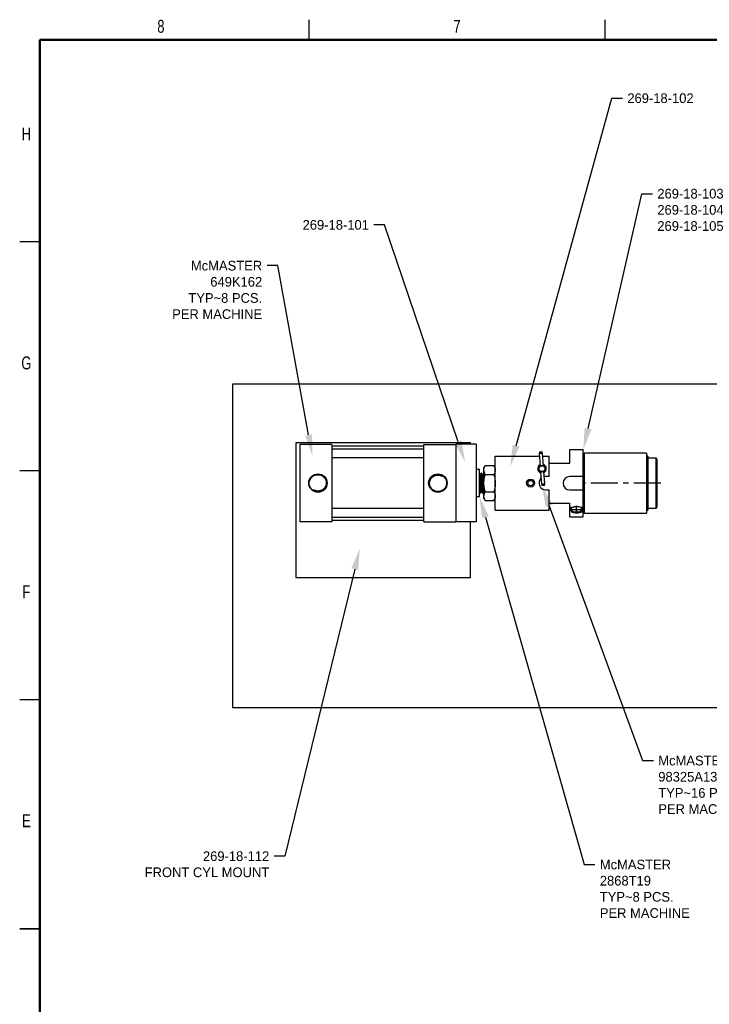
# Model space of a CAD drawing. Header units: inches. Extents: x 0.1 to 43.9, y 0.1 to 33.9.
# Tile 12 of 22: x 0.1 to 12.9, y 15.6 to 33.9. Entities that reach past the tile are written whole.
import ezdxf
from ezdxf import colors
from ezdxf.entities.mleader import LeaderData, LeaderLine
from ezdxf.math import Vec2, Vec3

# ---------------------------------------------------------------- set-up
doc = ezdxf.new("R2010")
doc.units = ezdxf.units.IN
doc.header["$MEASUREMENT"] = 0
doc.linetypes.add('CENTERX2', pattern=[0.8, 0.5, -0.1, 0.1, -0.1])
doc.styles.add('SLDTEXTSTYLE0', font='TXT', dxfattribs={"width": 0.75})

msp = doc.modelspace()

# ---------------------------------------------------------------- linework, layer by layer
at = {"color": 7, "linetype": 'Continuous', "lineweight": 25}
for p, q in [((5.5, 33.5), (5.5, 33.875)), ((11, 33.5), (11, 33.875)), ((0.5, 29.75), (0.125, 29.75)), ((4.077, 27.107), (4.077, 21.107)), ((24.077, 27.107), (4.077, 27.107)), ((5.251, 26.023), (5.251, 23.523)), ((8.501, 26.023), (5.251, 26.023)), ((5.923, 25.991), (5.329, 25.991)), ((5.329, 25.991), (5.329, 24.554)), ((5.923, 25.991), (5.923, 24.554)), ((7.634, 25.96), (5.923, 25.96)), ((7.634, 25.991), (8.228, 25.991)), ((7.634, 24.554), (7.634, 25.991)), ((8.603, 25.993), (8.228, 25.993)), ((8.228, 25.993), (8.228, 24.553)), ((8.501, 25.993), (8.501, 26.023)), ((8.603, 25.993), (8.603, 24.553)), ((7.634, 25.902), (5.923, 25.902)), ((9.778, 25.85), (9.775, 25.822)), ((9.775, 25.822), (9.791, 25.592)), ((9.837, 25.826), (9.83, 25.854)), ((9.854, 25.596), (9.837, 25.826)), ((10.343, 25.645), (10.343, 25.895)), ((10.343, 25.895), (10.593, 25.895)), ((10.593, 25.663), (10.593, 25.895)), ((11.765, 25.829), (10.608, 25.829)), ((11.765, 25.829), (11.765, 24.717)), ((5.923, 25.746), (7.634, 25.746)), ((8.772, 25.598), (8.747, 25.554)), ((8.772, 25.598), (8.933, 25.598)), ((8.958, 25.554), (8.933, 25.598)), ((8.958, 24.773), (8.958, 25.773)), ((8.958, 25.773), (9.779, 25.773)), ((9.841, 25.773), (9.958, 25.773)), ((9.958, 25.398), (9.958, 25.773)), ((9.958, 25.645), (10.343, 25.645)), ((10.593, 24.883), (10.593, 25.663)), ((11.795, 25.773), (11.765, 25.773)), ((11.795, 25.773), (11.795, 24.773)), ((11.947, 25.735), (11.795, 25.735)), ((11.962, 25.72), (11.962, 24.825)), ((0.5, 25.5), (0.125, 25.5)), ((8.665, 25.523), (8.603, 25.523)), ((8.665, 25.022), (8.665, 25.523)), ((8.672, 25.427), (8.665, 25.439)), ((8.678, 25.428), (8.672, 25.428)), ((8.703, 25.46), (8.696, 25.46)), ((8.728, 25.428), (8.722, 25.428)), ((8.747, 25.46), (8.746, 25.46)), ((8.747, 25.516), (8.747, 25.554)), ((8.747, 25.273), (8.747, 25.516)), ((8.772, 25.435), (8.933, 25.435)), ((8.958, 25.451), (8.953, 25.46)), ((9.799, 25.484), (9.815, 25.255)), ((9.878, 25.259), (9.861, 25.489)), ((7.96, 25.403), (7.971, 25.394)), ((8.747, 25.029), (8.747, 25.273)), ((9.815, 25.255), (9.822, 25.227)), ((9.896, 25.398), (9.868, 25.395)), ((9.875, 25.23), (9.878, 25.259)), ((9.958, 25.398), (9.896, 25.398)), ((10.593, 25.395), (10.343, 25.395)), ((5.597, 25.143), (5.586, 25.151)), ((8.665, 25.109), (8.668, 25.105)), ((8.671, 25.085), (8.678, 25.085)), ((8.696, 25.118), (8.703, 25.118)), ((8.721, 25.085), (8.728, 25.085)), ((8.746, 25.118), (8.753, 25.118)), ((8.772, 25.11), (8.933, 25.11)), ((9.896, 25.148), (9.958, 25.148)), ((9.958, 24.773), (9.958, 25.148)), ((10.343, 25.145), (10.593, 25.145)), ((8.603, 25.022), (8.665, 25.022)), ((8.747, 24.992), (8.747, 25.029)), ((8.747, 24.992), (8.772, 24.948)), ((8.772, 24.948), (8.933, 24.948)), ((8.933, 24.948), (8.958, 24.992)), ((9.958, 24.898), (10.343, 24.898)), ((10.343, 24.826), (10.343, 24.898)), ((10.593, 24.826), (10.593, 24.883)), ((7.634, 24.799), (5.923, 24.799)), ((8.958, 24.773), (9.958, 24.773)), ((10.343, 24.826), (10.403, 24.826)), ((10.343, 24.645), (10.343, 24.826)), ((10.533, 24.826), (10.593, 24.826)), ((10.593, 24.645), (10.593, 24.826)), ((10.608, 24.717), (11.765, 24.717)), ((11.765, 24.773), (11.795, 24.773)), ((11.795, 24.81), (11.947, 24.81)), ((5.923, 24.554), (5.329, 24.554)), ((5.923, 24.643), (7.634, 24.643)), ((5.923, 24.585), (7.634, 24.585)), ((7.634, 24.554), (8.228, 24.554)), ((8.603, 24.553), (8.228, 24.553)), ((8.501, 23.523), (8.501, 24.553)), ((10.343, 24.645), (10.593, 24.645)), ((5.251, 23.523), (8.501, 23.523)), ((0.5, 21.25), (0.125, 21.25)), ((4.077, 21.107), (24.077, 21.107)), ((0.125, 17), (0.5, 17)), ((0.5, 17), (0.125, 17))]:
    msp.add_line(p, q, dxfattribs=at)
at = {"color": 7, "linetype": 'Continuous', "lineweight": 50}
for p, q in [((0.5, 0.5), (0.5, 33.5)), ((0.5, 33.5), (43.5, 33.5))]:
    msp.add_line(p, q, dxfattribs=at)
at = {"color": 8, "linetype": 'Continuous', "lineweight": 25}
for p, q in [((10.608, 25.829), (10.608, 24.717)), ((11.947, 24.81), (11.947, 25.735))]:
    msp.add_line(p, q, dxfattribs=at)
at = {"color": 7, "linetype": 'CENTERX2'}
for p, q in [((12.032, 25.273), (10.593, 25.273)), ((10.593, 24.778), (10.343, 24.778)), ((10.468, 24.725), (10.468, 24.826)), ((10.468, 24.778), (10.468, 24.725))]:
    msp.add_line(p, q, dxfattribs=at)
at = {"color": 7, "linetype": 'Continuous', "lineweight": 25, "flags": 128}
for points in [[(9.837, 25.826), (9.835, 25.826), (9.828, 25.825), (9.818, 25.825), (9.806, 25.824), (9.794, 25.823), (9.784, 25.822), (9.777, 25.822), (9.775, 25.822)], [(9.778, 25.85), (9.78, 25.85), (9.786, 25.851), (9.794, 25.851), (9.804, 25.852), (9.814, 25.853), (9.823, 25.853), (9.828, 25.854), (9.83, 25.854), (9.83, 25.854)], [(9.815, 25.255), (9.818, 25.255), (9.824, 25.255), (9.835, 25.256), (9.846, 25.257), (9.858, 25.258), (9.869, 25.258), (9.875, 25.259), (9.878, 25.259)], [(9.875, 25.23), (9.873, 25.23), (9.867, 25.23), (9.858, 25.229), (9.848, 25.229), (9.838, 25.228), (9.83, 25.227), (9.824, 25.227), (9.822, 25.227), (9.822, 25.227)], [(10.403, 24.826), (10.382, 24.816), (10.366, 24.804), (10.357, 24.79), (10.355, 24.775), (10.36, 24.761), (10.372, 24.747), (10.39, 24.736), (10.413, 24.727), (10.44, 24.721), (10.468, 24.72), (10.497, 24.721), (10.523, 24.727), (10.546, 24.736), (10.565, 24.747), (10.577, 24.761), (10.582, 24.775), (10.58, 24.79), (10.57, 24.804), (10.555, 24.816), (10.533, 24.826)], [(10.383, 24.817), (10.375, 24.81), (10.368, 24.796), (10.368, 24.783), (10.374, 24.769), (10.387, 24.757), (10.406, 24.748), (10.429, 24.741), (10.455, 24.737), (10.481, 24.737), (10.507, 24.741), (10.53, 24.748), (10.549, 24.757), (10.562, 24.769), (10.569, 24.783), (10.568, 24.796), (10.561, 24.81), (10.554, 24.817)]]:
    msp.add_lwpolyline(points, dxfattribs=at)
at = {"color": 7, "linetype": 'Continuous', "lineweight": 25}
for centre, radius in [((9.826, 25.54), 0.0625), ((9.826, 25.54), 0.055), ((5.665, 25.273), 0.171), ((7.892, 25.273), 0.171), ((9.614, 25.273), 0.075), ((9.614, 25.273), 0.0503)]:
    msp.add_circle(centre, radius, dxfattribs=at)
for centre, radius, start, end in [((10.608, 25.814), 0.015, 90, 180), ((9.826, 25.54), 0.08, 117.0468, 251.06), ((9.826, 25.54), 0.08, 297.0468, 71.06), ((11.947, 25.72), 0.015, 0, 90), ((5.665, 25.273), 0.169, 326.653, 5.8057), ((7.892, 25.273), 0.169, 146.653, 185.8057), ((9.896, 25.273), 0.125, 134.6965, 270), ((10.343, 25.27), 0.125, 90, 270), ((10.608, 24.732), 0.015, 180, 270), ((11.947, 24.825), 0.015, 270, 0)]:
    msp.add_arc(centre, radius, start, end, dxfattribs=at)
msp.add_ellipse((10.468, 24.635), major_axis=(0, -0.207), ratio=0.514813, start_param=3.038852, end_param=3.244333, dxfattribs=at)
for points, knots in [([(8.747, 25.516), (8.747, 25.518), (8.747, 25.533), (8.753, 25.56), (8.766, 25.585), (8.772, 25.598)], [0, 0, 0, 0, 0.070103, 0.53079, 1, 1, 1, 1]), ([(8.933, 25.598), (8.94, 25.584), (8.954, 25.558), (8.957, 25.53), (8.958, 25.516)], [0, 0, 0, 0, 0.495458, 1, 1, 1, 1]), ([(5.806, 25.18), (5.797, 25.168), (5.776, 25.143), (5.731, 25.116), (5.676, 25.104), (5.62, 25.111), (5.569, 25.136), (5.53, 25.176), (5.506, 25.227), (5.501, 25.283), (5.515, 25.336), (5.545, 25.382), (5.589, 25.415), (5.641, 25.431), (5.695, 25.429), (5.745, 25.41), (5.785, 25.375), (5.811, 25.329), (5.821, 25.277), (5.813, 25.23), (5.793, 25.188), (5.761, 25.154), (5.716, 25.13), (5.666, 25.122), (5.625, 25.129), (5.604, 25.14), (5.597, 25.143)], [0, 0, 0, 0, 0.036593, 0.080297, 0.12652, 0.172443, 0.218122, 0.263606, 0.308784, 0.353643, 0.39824, 0.442632, 0.486767, 0.530569, 0.574091, 0.617388, 0.660468, 0.703217, 0.745669, 0.787878, 0.817429, 0.858964, 0.900438, 0.941706, 0.982709, 1, 1, 1, 1]), ([(7.96, 25.403), (7.945, 25.41), (7.915, 25.424), (7.864, 25.426), (7.814, 25.412), (7.771, 25.382), (7.739, 25.338), (7.724, 25.294), (7.724, 25.266), (7.724, 25.256)], [0, 0, 0, 0, 0.145442, 0.290742, 0.441104, 0.595276, 0.752273, 0.911724, 1, 1, 1, 1]), ([(7.751, 25.365), (7.76, 25.377), (7.781, 25.403), (7.826, 25.429), (7.881, 25.442), (7.937, 25.435), (7.988, 25.409), (8.027, 25.369), (8.051, 25.318), (8.056, 25.263), (8.042, 25.209), (8.012, 25.163), (7.968, 25.13), (7.916, 25.114), (7.862, 25.116), (7.812, 25.136), (7.772, 25.171), (7.746, 25.217), (7.736, 25.269), (7.744, 25.315), (7.764, 25.357), (7.796, 25.391), (7.841, 25.416), (7.891, 25.423), (7.932, 25.416), (7.953, 25.406), (7.96, 25.403)], [0, 0, 0, 0, 0.036592, 0.080297, 0.12652, 0.172443, 0.218122, 0.263606, 0.308784, 0.353643, 0.39824, 0.442632, 0.486766, 0.530568, 0.57409, 0.617388, 0.660468, 0.703217, 0.745669, 0.787879, 0.81743, 0.858964, 0.900438, 0.941706, 0.982708, 1, 1, 1, 1]), ([(8.696, 25.118), (8.695, 25.12), (8.693, 25.125), (8.69, 25.161), (8.687, 25.212), (8.684, 25.273), (8.681, 25.334), (8.678, 25.385), (8.675, 25.419), (8.673, 25.423), (8.672, 25.425)], [0, 0, 0, 0, 0.129096, 0.257517, 0.387048, 0.515708, 0.644369, 0.7739, 0.90232, 1, 1, 1, 1]), ([(8.696, 25.46), (8.693, 25.454), (8.687, 25.444), (8.68, 25.433), (8.677, 25.428)], [0, 0, 0, 0, 0.509732, 1, 1, 1, 1]), ([(8.699, 25.136), (8.698, 25.14), (8.698, 25.146), (8.696, 25.171), (8.693, 25.212), (8.69, 25.273), (8.687, 25.334), (8.684, 25.386), (8.681, 25.418), (8.679, 25.432), (8.678, 25.428), (8.678, 25.428)], [0, 0, 0, 0, 0.060328, 0.117882, 0.265504, 0.412133, 0.558761, 0.706383, 0.852738, 0.999909, 1, 1, 1, 1]), ([(8.721, 25.085), (8.721, 25.087), (8.719, 25.089), (8.717, 25.109), (8.716, 25.129), (8.714, 25.152), (8.713, 25.178), (8.711, 25.224), (8.709, 25.273), (8.707, 25.322), (8.705, 25.368), (8.703, 25.407), (8.701, 25.437), (8.698, 25.455), (8.697, 25.462), (8.696, 25.459), (8.696, 25.459)], [0, 0, 0, 0, 0.0812994, 0.1631586, 0.2439882, 0.2449004, 0.3265732, 0.4072527, 0.4885888, 0.5702231, 0.6512095, 0.7331818, 0.8140113, 0.8958706, 0.97717, 1, 1, 1, 1]), ([(8.722, 25.427), (8.719, 25.433), (8.713, 25.443), (8.706, 25.454), (8.703, 25.46)], [0, 0, 0, 0, 0.499881, 1, 1, 1, 1]), ([(8.728, 25.086), (8.728, 25.086), (8.727, 25.083), (8.726, 25.09), (8.723, 25.108), (8.721, 25.139), (8.719, 25.178), (8.717, 25.224), (8.715, 25.273), (8.713, 25.322), (8.711, 25.368), (8.709, 25.407), (8.707, 25.437), (8.705, 25.457), (8.703, 25.459), (8.703, 25.46)], [0, 0, 0, 0, 0.00806, 0.090589, 0.173686, 0.255738, 0.33895, 0.421161, 0.50403, 0.586899, 0.66911, 0.752322, 0.834374, 0.917471, 1, 1, 1, 1]), ([(8.746, 25.118), (8.745, 25.12), (8.743, 25.125), (8.74, 25.161), (8.737, 25.212), (8.734, 25.273), (8.731, 25.334), (8.728, 25.385), (8.725, 25.419), (8.723, 25.423), (8.722, 25.425)], [0, 0, 0, 0, 0.129096, 0.257516, 0.387048, 0.515708, 0.644369, 0.7739, 0.90232, 1, 1, 1, 1]), ([(8.746, 25.46), (8.743, 25.454), (8.737, 25.444), (8.73, 25.433), (8.727, 25.428)], [0, 0, 0, 0, 0.509732, 1, 1, 1, 1]), ([(8.747, 25.153), (8.747, 25.157), (8.746, 25.173), (8.743, 25.212), (8.74, 25.273), (8.737, 25.334), (8.734, 25.386), (8.731, 25.418), (8.729, 25.432), (8.728, 25.428), (8.728, 25.428)], [0, 0, 0, 0, 0.039495, 0.200234, 0.359893, 0.519551, 0.680291, 0.839652, 0.999901, 1, 1, 1, 1]), ([(8.747, 25.458), (8.747, 25.459), (8.746, 25.461), (8.746, 25.459), (8.746, 25.459)], [0, 0, 0, 0, 0.573004, 1, 1, 1, 1]), ([(8.772, 25.435), (8.765, 25.448), (8.751, 25.475), (8.749, 25.502), (8.747, 25.516)], [0, 0, 0, 0, 0.495458, 1, 1, 1, 1]), ([(8.747, 25.273), (8.747, 25.285), (8.748, 25.319), (8.756, 25.373), (8.767, 25.414), (8.772, 25.435)], [0, 0, 0, 0, 0.225375, 0.610448, 1, 1, 1, 1]), ([(8.958, 25.516), (8.958, 25.514), (8.958, 25.5), (8.952, 25.472), (8.94, 25.448), (8.933, 25.435)], [0, 0, 0, 0, 0.070103, 0.530792, 1, 1, 1, 1]), ([(8.933, 25.435), (8.938, 25.415), (8.949, 25.374), (8.957, 25.319), (8.958, 25.285), (8.958, 25.273)], [0, 0, 0, 0, 0.385433, 0.774624, 1, 1, 1, 1]), ([(5.597, 25.143), (5.612, 25.135), (5.642, 25.121), (5.693, 25.119), (5.743, 25.133), (5.786, 25.163), (5.818, 25.207), (5.833, 25.252), (5.833, 25.28), (5.833, 25.29)], [0, 0, 0, 0, 0.145442, 0.290742, 0.441104, 0.595275, 0.752273, 0.911724, 1, 1, 1, 1]), ([(5.776, 25.147), (5.789, 25.159), (5.814, 25.186), (5.834, 25.237), (5.833, 25.273), (5.833, 25.29)], [0, 0, 0, 0, 0.330384, 0.686192, 1, 1, 1, 1]), ([(7.781, 25.398), (7.768, 25.386), (7.743, 25.359), (7.723, 25.308), (7.724, 25.272), (7.724, 25.256)], [0, 0, 0, 0, 0.330384, 0.686193, 1, 1, 1, 1]), ([(8.678, 25.086), (8.678, 25.086), (8.677, 25.083), (8.676, 25.09), (8.673, 25.108), (8.671, 25.139), (8.669, 25.178), (8.667, 25.224), (8.666, 25.256), (8.665, 25.273)], [0, 0, 0, 0, 0.0159913, 0.1797291, 0.3445948, 0.5073866, 0.6724799, 0.8355876, 1, 1, 1, 1]), ([(8.772, 25.11), (8.769, 25.121), (8.761, 25.153), (8.75, 25.207), (8.748, 25.251), (8.747, 25.273)], [0, 0, 0, 0, 0.202756, 0.598705, 1, 1, 1, 1]), ([(8.958, 25.273), (8.957, 25.251), (8.956, 25.207), (8.945, 25.153), (8.936, 25.121), (8.933, 25.11)], [0, 0, 0, 0, 0.395585, 0.797246, 1, 1, 1, 1]), ([(8.671, 25.085), (8.671, 25.087), (8.669, 25.089), (8.667, 25.109), (8.666, 25.129), (8.665, 25.14), (8.665, 25.14)], [0, 0, 0, 0, 0.331969, 0.666224, 0.996275, 1, 1, 1, 1]), ([(8.678, 25.085), (8.681, 25.091), (8.687, 25.102), (8.694, 25.112), (8.697, 25.118)], [0, 0, 0, 0, 0.501435, 1, 1, 1, 1]), ([(8.699, 25.135), (8.702, 25.13), (8.708, 25.12), (8.715, 25.11), (8.718, 25.105)], [0, 0, 0, 0, 0.499979, 1, 1, 1, 1]), ([(8.728, 25.085), (8.731, 25.091), (8.737, 25.102), (8.744, 25.112), (8.747, 25.118)], [0, 0, 0, 0, 0.501439, 1, 1, 1, 1]), ([(8.747, 25.029), (8.747, 25.031), (8.747, 25.046), (8.753, 25.073), (8.766, 25.098), (8.772, 25.11)], [0, 0, 0, 0, 0.070102, 0.530791, 1, 1, 1, 1]), ([(8.933, 25.11), (8.94, 25.097), (8.954, 25.071), (8.957, 25.043), (8.958, 25.029)], [0, 0, 0, 0, 0.495458, 1, 1, 1, 1]), ([(8.772, 24.948), (8.765, 24.961), (8.751, 24.988), (8.749, 25.015), (8.747, 25.029)], [0, 0, 0, 0, 0.495457, 1, 1, 1, 1]), ([(8.958, 25.029), (8.958, 25.027), (8.958, 25.013), (8.952, 24.985), (8.94, 24.961), (8.933, 24.948)], [0, 0, 0, 0, 0.070103, 0.53079, 1, 1, 1, 1]), ([(10.403, 24.826), (10.412, 24.83), (10.43, 24.837), (10.449, 24.84), (10.457, 24.841)], [0, 0, 0, 0, 0.537034, 1, 1, 1, 1]), ([(10.479, 24.841), (10.48, 24.841), (10.498, 24.839), (10.516, 24.833), (10.533, 24.826)], [0, 0, 0, 0, 0.029586, 1, 1, 1, 1])]:
    msp.add_open_spline(points, degree=3, knots=knots, dxfattribs=at)

# ---------------------------------------------------------------- texts
at = {"color": 7, "linetype": 'Continuous', "lineweight": 0, "char_height": 0.24, "attachment_point": 2, "style": 'SLDTEXTSTYLE0'}
for s, insert in [('8', (2.748, 33.873)), ('7', (8.248, 33.873)), ('H', (0.249, 31.874)), ('G', (0.249, 27.624)), ('F', (0.248, 23.374)), ('E', (0.25, 19.124))]:
    msp.add_mtext(s, dxfattribs=dict(at, insert=insert))

# ---------------------------------------------------------------- leaders
ml = msp.add_multileader_mtext('Standard')
ml.set_content('269-18-102', color=256)
ml.set_leader_properties()
ml.build(insert=Vec2(0, 0))
ml.multileader.update_dxf_attribs({"dogleg_length": 0.2, "arrow_head_size": 0.4})
ctx = ml.context
ctx.base_point, ctx.char_height, ctx.arrow_head_size, ctx.landing_gap_size, ctx.plane_origin = Vec3(11.321, 32.419), 0.18, 0.4, 0.09, Vec3(9.238, 25.581)
notes = []
notes.append((ctx, [(0, (1, 1, 0), (11.121, 32.419), (1, 0), 0.2, [(0, [(9.238, 25.581)], 0, [])])]))
ctx.mtext.insert, ctx.mtext.flow_direction = Vec3(11.411, 32.509), 5
ml = msp.add_multileader_mtext('Standard')
ml.set_content('269-18-103\\P269-18-104\\P269-18-105', color=256)
ml.set_leader_properties()
ml.build(insert=Vec2(0, 0))
ml.multileader.update_dxf_attribs({"dogleg_length": 0.2, "arrow_head_size": 0.4})
ctx = ml.context
ctx.base_point, ctx.char_height, ctx.arrow_head_size, ctx.landing_gap_size, ctx.plane_origin = Vec3(11.878, 30.646), 0.18, 0.4, 0.09, Vec3(10.593, 25.895)
notes.append((ctx, [(0, (1, 1, 0), (11.678, 30.646), (1, 0), 0.2, [(0, [(10.593, 25.895)], 0, [])])]))
ctx.mtext.insert, ctx.mtext.flow_direction = Vec3(11.968, 30.736), 5
ml = msp.add_multileader_mtext('Standard')
ml.set_content('269-18-101', color=256)
ml.set_leader_properties()
ml.build(insert=Vec2(0, 0))
ml.multileader.update_dxf_attribs({"dogleg_length": 0.2, "arrow_head_size": 0.4})
ctx = ml.context
ctx.base_point, ctx.char_height, ctx.arrow_head_size, ctx.landing_gap_size, ctx.plane_origin = Vec3(4.991, 30.067), 0.18, 0.4, 0.09, Vec3(8.398, 25.662)
ctx.text_align_type = 2
notes.append((ctx, [(0, (1, 1, 0), (6.901, 30.067), (-1, 0), 0.2, [(0, [(8.398, 25.662)], 0, [])])]))
ctx.mtext.insert, ctx.mtext.alignment, ctx.mtext.flow_direction = Vec3(6.611, 30.157), 3, 5
ml = msp.add_multileader_mtext('Standard')
ml.set_content('McMASTER\\P649K162\\PTYP~8 PCS.\\PPER MACHINE', color=256)
ml.set_leader_properties()
ml.build(insert=Vec2(0, 0))
ml.multileader.update_dxf_attribs({"dogleg_length": 0.2, "arrow_head_size": 0.4})
ctx = ml.context
ctx.base_point, ctx.char_height, ctx.arrow_head_size, ctx.landing_gap_size, ctx.plane_origin = Vec3(2.679, 29.31), 0.18, 0.4, 0.09, Vec3(5.563, 25.773)
ctx.text_align_type = 2
notes.append((ctx, [(0, (1, 1, 0), (4.919, 29.31), (-1, 0), 0.2, [(0, [(5.563, 25.773)], 0, [])])]))
ctx.mtext.insert, ctx.mtext.alignment, ctx.mtext.flow_direction = Vec3(4.629, 29.4), 3, 5
ml = msp.add_multileader_mtext('Standard')
ml.set_content('McMASTER\\P98325A130\\PTYP~16 PCS.\\PPER MACHINE', color=256)
ml.set_leader_properties()
ml.build(insert=Vec2(0, 0))
ml.multileader.update_dxf_attribs({"dogleg_length": 0.2, "arrow_head_size": 0.4})
ctx = ml.context
ctx.base_point, ctx.char_height, ctx.arrow_head_size, ctx.landing_gap_size, ctx.plane_origin = Vec3(11.896, 20.121), 0.18, 0.4, 0.09, Vec3(10.911, 25.601)
notes.append((ctx, [(0, (1, 1, 0), (11.696, 20.121), (1, 0), 0.2, [(0, [(9.822, 25.227)], 0, [])])]))
ctx.mtext.insert, ctx.mtext.flow_direction = Vec3(11.986, 20.211), 5
ml = msp.add_multileader_mtext('Standard')
ml.set_content('McMASTER\\P2868T19\\PTYP~8 PCS.\\PPER MACHINE', color=256)
ml.set_leader_properties()
ml.build(insert=Vec2(0, 0))
ml.multileader.update_dxf_attribs({"dogleg_length": 0.2, "arrow_head_size": 0.4})
ctx = ml.context
ctx.base_point, ctx.char_height, ctx.arrow_head_size, ctx.landing_gap_size, ctx.plane_origin = Vec3(10.81, 18.191), 0.18, 0.4, 0.09, Vec3(8.665, 25.523)
notes.append((ctx, [(0, (1, 1, 0), (10.61, 18.191), (1, 0), 0.2, [(0, [(8.665, 25.022)], 0, [])])]))
ctx.mtext.insert, ctx.mtext.flow_direction = Vec3(10.9, 18.281), 5
ml = msp.add_multileader_mtext('Standard')
ml.set_content('269-18-112\\PFRONT CYL MOUNT', color=256)
ml.set_leader_properties()
ml.build(insert=Vec2(0, 0))
ml.multileader.update_dxf_attribs({"dogleg_length": 0.2, "arrow_head_size": 0.4})
ctx = ml.context
ctx.base_point, ctx.char_height, ctx.arrow_head_size, ctx.landing_gap_size, ctx.plane_origin = Vec3(2.03, 18.347), 0.18, 0.4, 0.09, Vec3(6.443, 24.062)
ctx.text_align_type = 2
notes.append((ctx, [(0, (1, 1, 0), (5.05, 18.347), (-1, 0), 0.2, [(0, [(6.443, 24.062)], 0, [])])]))
ctx.mtext.insert, ctx.mtext.alignment, ctx.mtext.flow_direction = Vec3(4.76, 18.437), 3, 5
for ctx, leaders in notes:
    for number, flags, end, landing, length, lines in leaders:
        leader = LeaderData()
        leader.index, (leader.has_last_leader_line, leader.has_dogleg_vector, leader.attachment_direction) = number, flags
        leader.last_leader_point, leader.dogleg_vector, leader.dogleg_length = Vec3(end), Vec3(landing), length
        for number, points, colour, breaks in lines:
            line = LeaderLine()
            line.index, line.vertices, line.color, line.breaks = number, Vec3.list(points), colors.encode_raw_color(colour), breaks
            leader.lines.append(line)
        ctx.leaders.append(leader)

doc.saveas('drawing.dxf')
